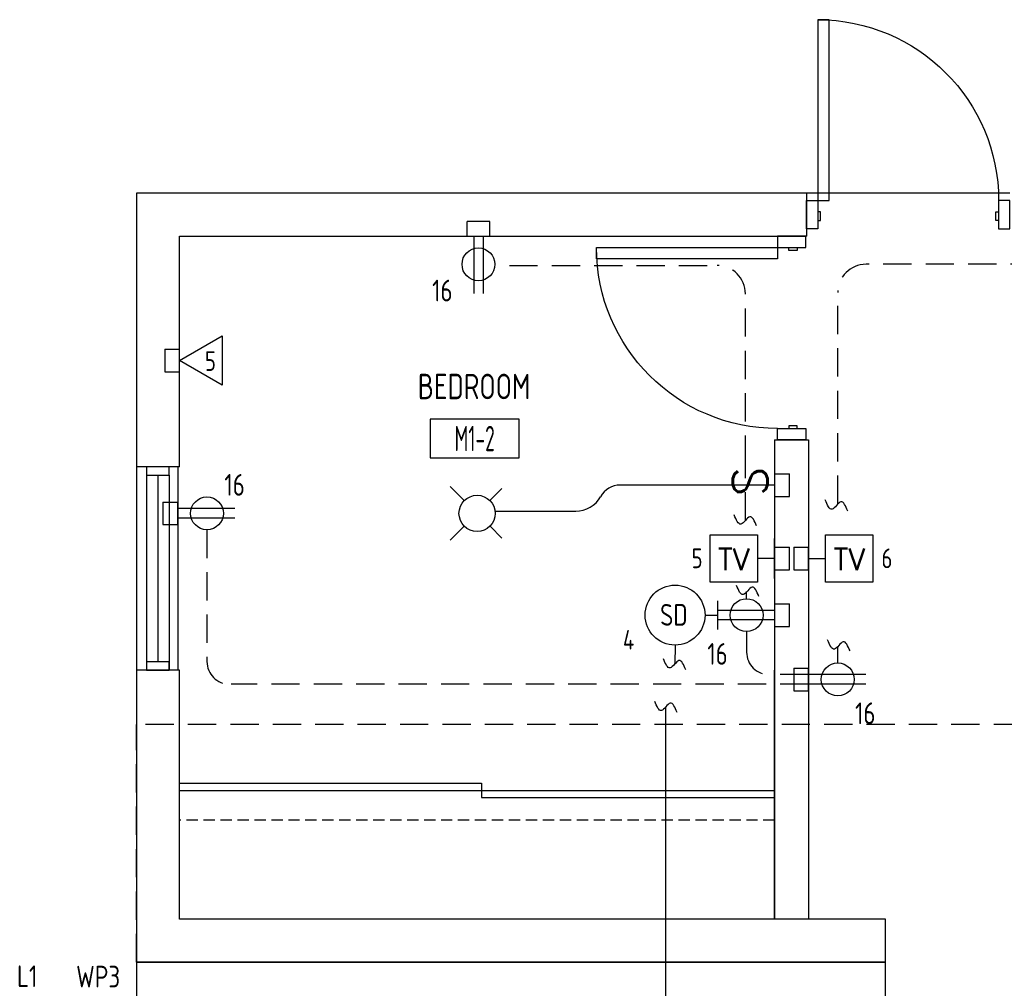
# Model space of a CAD drawing. Header units: inches. Extents: x 23373 to 33923, y 1540 to 5670.
# Tile 10 of 106: x 23886 to 24060, y 2703 to 2875. Entities that reach past the tile are written whole.
import ezdxf
from ezdxf.enums import TextEntityAlignment as Align

# ---------------------------------------------------------------- set-up
doc = ezdxf.new("R2010")
doc.units = ezdxf.units.IN
doc.header["$LTSCALE"] = 2
doc.header["$MEASUREMENT"] = 0
doc.linetypes.add('DASHED', pattern=[0.75, 0.5, -0.25])
doc.linetypes.add('HIDDEN', pattern=[0.375, 0.25, -0.125])
doc.layers.get('0').update_dxf_attribs({"color": 8, "linetype": 'CONTINUOUS'})
for name, color, linetype in [('a-door', 8, 'CONTINUOUS'), ('eeCtvDist', 5, 'CONTINUOUS'), ('eeFaDist', 4, 'CONTINUOUS'), ('eeLight-LINE', 5, 'CONTINUOUS'), ('eeLightDist', 200, 'CONTINUOUS'), ('eeLightSwitches', 200, 'CONTINUOUS'), ('eeRecepDist', 120, 'CONTINUOUS'), ('eeRecepLINE', 120, 'HIDDEN'), ('eeTelDist', 5, 'CONTINUOUS'), ('G-SYMB', 1, 'CONTINUOUS'), ('roof', 8, 'DASHED'), ('Walls', 1, 'CONTINUOUS')]:
    doc.layers.add(name, color=color, linetype=linetype)
doc.styles.add('100-48', font='archstyl.shx', dxfattribs={"width": 0.9, "height": 4.8})
doc.styles.add('MED', font='archstyl.shx', dxfattribs={"width": 0.8, "height": 0.125})
doc.styles.get("Standard").update_dxf_attribs({"font": 'simplex.shx'})

# ---------------------------------------------------------------- blocks, each defined once
blk = doc.blocks.new('Recep-1')
at = {"layer": 'eeRecepDist', "linetype": 'Continuous'}
for p, q in [((0, 0.0175694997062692), (0.2108339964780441, 0.0175694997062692)), ((0, -0.0175694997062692), (0.2108339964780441, -0.0175694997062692))]:
    blk.add_line(p, q, dxfattribs=at)
blk.add_circle((0.1032208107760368, -2.273736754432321e-13), 0.06057817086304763, dxfattribs=at)
blk = doc.blocks.new('TEL-OUT')
at = {"layer": 'eeTelDist', "linetype": 'ByBlock'}
for p, q in [((0, 0), (0.1573867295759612, 0.0908672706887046)), ((0.1573867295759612, 0.0908672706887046), (0.1573867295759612, -0.09086727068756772)), ((0.1573867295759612, -0.09086727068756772), (0, 0))]:
    blk.add_line(p, q, dxfattribs=at)
at = {"layer": 'eeTelDist'}
blk.add_line((2.842170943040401e-14, -0.07253261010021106), (0, 0.07253261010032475), dxfattribs=at)
blk = doc.blocks.new('Smoke-Dt')
at = {"layer": 'eeFaDist'}
blk.add_circle((0, 0), 0.1104238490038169, dxfattribs=at)
at = {"layer": 'eeFaDist', "style": '100-48', "width": 0.9}
blk.add_text('SD', height=0.08, dxfattribs=at).set_placement((-0.05483733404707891, -0.03906780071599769))
blk = doc.blocks.new('SP-SW')
at = {"layer": 'eeLightSwitches', "linetype": 'ByBlock'}
blk.add_line((0, 0), (0, 0.18732770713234), dxfattribs=at)
blk.add_text('S', height=0.1272141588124, dxfattribs=at).set_placement((-0.04181422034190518, 0.0267611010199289))
blk = doc.blocks.new('CEIL-LGT')
at = {"layer": 'eeLightDist', "linetype": 'ByBlock'}
for p, q in [((-0.04773157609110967, 0.04773157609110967), (-0.09913481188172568, 0.09913481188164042)), ((0.04699724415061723, 0.0469972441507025), (0.09164462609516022, 0.09164462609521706)), ((-0.04699724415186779, -0.04699724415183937), (-0.09869421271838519, -0.09869421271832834)), ((0.0477315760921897, -0.04773157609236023), (0.0917914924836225, -0.09179149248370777))]:
    blk.add_line(p, q, dxfattribs=at)
blk.add_circle((0, 0), 0.06666666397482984, dxfattribs=at)
blk = doc.blocks.new('CAJA 4X4 RECEPT')
at = {"layer": 'eeRecepDist', "color": 9}
for p, q in [((24133.99854333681, 2831.23417104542), (24129.99854333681, 2831.23417104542)), ((24129.99854333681, 2828.60917104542), (24129.99854333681, 2831.23417104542)), ((24133.99854333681, 2828.60917104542), (24133.99854333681, 2831.23417104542)), ((24129.99854333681, 2828.60917104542), (24133.99854333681, 2828.60917104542))]:
    blk.add_line(p, q, dxfattribs=at)
blk = doc.blocks.new('CAJA 4X4 LUCES')
at = {"layer": 'eeLight-LINE', "color": 8, "ltscale": 2}
for p, q in [((24065.98961399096, 2814.836149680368), (24061.98961399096, 2814.836149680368)), ((24061.98961399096, 2812.211149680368), (24061.98961399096, 2814.836149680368)), ((24065.98961399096, 2812.211149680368), (24065.98961399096, 2814.836149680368)), ((24061.98961399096, 2812.211149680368), (24065.98961399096, 2812.211149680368))]:
    blk.add_line(p, q, dxfattribs=at)
blk = doc.blocks.new('AINC-ROOMID')
at = {"layer": 'G-SYMB'}
blk.add_lwpolyline([(-0.2473152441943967, -0.3518933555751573), (0.2532671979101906, -0.3518933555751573), (0.2532671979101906, -0.1607061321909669), (-0.2473152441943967, -0.1607061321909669)], close=True, dxfattribs=at)
at = {"layer": 'G-SYMB', "color": 4, "linetype": 'Continuous', "style": 'MED', "oblique": -180, "text_generation_flag": 6}
for tag, p in [('%%UROOM-ID', (0, 0.2092985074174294)), ('%%USPAN', (0, 0))]:
    blk.add_attdef(tag, text='', height=0.125, rotation=180, dxfattribs=at).set_placement(p, align=Align.MIDDLE)
at = {"layer": 'G-SYMB', "color": 4, "linetype": 'Continuous', "style": 'MED', "text_generation_flag": 6, "width": 0.75}
blk.add_attdef('R-NUM', text='', height=0.125, rotation=180, dxfattribs=at).set_placement((0.002975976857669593, -0.2562997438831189), align=Align.MIDDLE)

msp = doc.modelspace()

# ---------------------------------------------------------------- linework, layer by layer
msp.add_line((24061.46648356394, 2843.859171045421), (24025.46648356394, 2843.859171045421))
at = {"layer": 'a-door'}
for p, q in [((23906.96648356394, 2795.484170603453), (23906.96648488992, 2759.484170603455)), ((23914.28051330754, 2795.484170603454), (23914.28051330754, 2759.484170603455)), ((23908.77898422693, 2793.984168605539), (23908.77898422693, 2759.484170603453)), ((23910.77898422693, 2793.984168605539), (23910.77898422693, 2760.984170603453)), ((23912.75981023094, 2793.984170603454), (23912.75981023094, 2759.484172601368))]:
    msp.add_line(p, q, dxfattribs=at)
at = {"layer": 'a-door', "linetype": 'Continuous', "lineweight": -3}
for p, q in [((23914.59148356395, 2739.484170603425), (23968.02898356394, 2739.484170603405)), ((23968.02898356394, 2739.484170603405), (23968.02898356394, 2736.984170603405)), ((23914.59148356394, 2738.234170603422), (24019.84148356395, 2738.234170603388)), ((23968.02898356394, 2736.984170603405), (24019.84148356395, 2736.984170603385))]:
    msp.add_line(p, q, dxfattribs=at)
for points in [[(24027.46648356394, 2842.546671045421), (24029.46648356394, 2842.546671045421), (24029.46648356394, 2874.546671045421), (24027.46648356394, 2874.546671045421)], [(24027.46648356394, 2837.546671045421), (24025.46648356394, 2837.546671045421), (24025.46648356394, 2842.546671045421), (24027.46648356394, 2842.546671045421)], [(24059.46648356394, 2837.546671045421), (24061.46648356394, 2837.546671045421), (24061.46648356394, 2842.546671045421), (24059.46648356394, 2842.546671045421)], [(24027.46648356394, 2839.046671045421), (24027.96648356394, 2839.046671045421), (24027.96648356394, 2840.546671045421), (24027.46648356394, 2840.546671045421)], [(24059.46648356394, 2839.046671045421), (24058.96648356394, 2839.046671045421), (24058.96648356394, 2840.546671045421), (24059.46648356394, 2840.546671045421)], [(24025.34148356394, 2834.234171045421), (24025.34148356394, 2836.234171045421), (24020.34148356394, 2836.234171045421), (24020.34148356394, 2834.234171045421)], [(24020.34148356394, 2834.234171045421), (24020.34148356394, 2832.234171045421), (23988.34148356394, 2832.234171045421), (23988.34148356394, 2834.234171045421)], [(24023.84148356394, 2834.234171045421), (24023.84148356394, 2833.734171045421), (24022.34148356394, 2833.734171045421), (24022.34148356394, 2834.234171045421)], [(24025.34148356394, 2802.234171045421), (24025.34148356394, 2800.234171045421), (24020.34148356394, 2800.234171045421), (24020.34148356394, 2802.234171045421)], [(24023.84148356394, 2802.234171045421), (24023.84148356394, 2802.734171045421), (24022.34148356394, 2802.734171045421), (24022.34148356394, 2802.234171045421)]]:
    msp.add_lwpolyline(points, close=True, dxfattribs=at)
at = {"layer": 'a-door'}
for points in [[(23908.77898422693, 2795.484168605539), (23908.77898422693, 2793.984168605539), (23912.77898422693, 2793.984168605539), (23912.77898422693, 2795.484168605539)], [(23908.77898422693, 2760.984170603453), (23908.77898422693, 2759.484170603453), (23912.77898422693, 2759.484170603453), (23912.77898422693, 2760.984170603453)]]:
    msp.add_lwpolyline(points, close=True, dxfattribs=at)
at = {"layer": 'a-door', "linetype": 'Continuous', "lineweight": -3, "extrusion": (0, 0, -1)}
for centre, radius, start, end in [((-24027.46648356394, 2842.546671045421), 32, 90, 180), ((-24020.34148356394, 2834.234171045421), 32.00000000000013, 270, 0)]:
    msp.add_arc(centre, radius, start, end, dxfattribs=at)
at = {"layer": 'eeCtvDist', "linetype": 'ByBlock'}
for p, q in [((24008.43932798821, 2783.421334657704), (24016.81365565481, 2783.421334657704)), ((24008.43932798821, 2775.04700699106), (24008.43932798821, 2783.421334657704)), ((24016.81365565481, 2783.421334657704), (24016.81365565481, 2775.04700699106)), ((24019.84148356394, 2775.683313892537), (24019.84148356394, 2782.785027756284)), ((24025.84148356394, 2782.785027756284), (24025.84148356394, 2775.683313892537)), ((24028.86850166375, 2783.421334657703), (24037.24282933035, 2783.421334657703)), ((24028.86850166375, 2775.047006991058), (24028.86850166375, 2783.421334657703)), ((24037.24282933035, 2783.421334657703), (24037.24282933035, 2775.047006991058)), ((24019.84148356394, 2779.23417082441), (24016.81365565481, 2779.234170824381)), ((24025.84148356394, 2779.23417082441), (24028.86931147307, 2779.234170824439)), ((24016.81365565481, 2775.04700699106), (24008.43932798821, 2775.04700699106)), ((24037.24282933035, 2775.047006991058), (24028.86850166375, 2775.047006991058))]:
    msp.add_line(p, q, dxfattribs=at)
at = {"layer": 'eeFaDist'}
for p, q in [((24009.72145177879, 2771.755985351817), (24009.72145177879, 2766.713339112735)), ((24007.53280323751, 2769.234662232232), (24009.72145177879, 2769.234662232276))]:
    msp.add_line(p, q, dxfattribs=at)
at = {"layer": 'eeFaDist', "ltscale": 10}
msp.add_line((24002.23245848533, 2763.934317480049), (24002.16875555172, 2760.559702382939), dxfattribs=at)
at = {"layer": 'eeFaDist', "ltscale": 2}
msp.add_line((24000.60761894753, 2701.313096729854), (24000.60761894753, 2753.006102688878), dxfattribs=at)
at = {"layer": 'eeFaDist', "ltscale": 10}
for points in [[(24004.12725007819, 2759.560120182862), (24002.92286358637, 2761.188315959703), (24001.37300495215, 2759.884664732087), (24000.16861846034, 2761.512860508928)], [(24002.58693747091, 2752.029735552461), (24001.38255097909, 2753.657931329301), (23999.83269234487, 2752.354280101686), (23998.62830585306, 2753.982475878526)]]:
    msp.add_spline(points, degree=3, dxfattribs=at)
at = {"layer": 'eeLight-LINE', "ltscale": 10}
for p, q in [((24010.84975362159, 2792.234171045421), (23992.54790340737, 2792.234171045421)), ((23970.39441585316, 2787.609331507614), (23984.68291955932, 2787.609331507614))]:
    msp.add_line(p, q, dxfattribs=at)
for centre, radius, start, end in [((23992.54790340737, 2788.234171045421), 4, 90, 150.9135359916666), ((23984.68291955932, 2792.609331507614), 5, 270, 330.9135359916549)]:
    msp.add_arc(centre, radius, start, end, dxfattribs=at)
at = {"layer": 'eeRecepDist', "color": 8, "ltscale": 2}
msp.add_line((23966.62361893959, 2836.234171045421), (23968.31029090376, 2836.23401058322), dxfattribs=at)
at = {"layer": 'eeRecepLINE', "ltscale": 10}
for p, q in [((23972.92912805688, 2831.069290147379), (24009.66846680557, 2831.069050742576)), ((24126.55873137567, 2831.279929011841), (24036.00727332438, 2831.280363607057)), ((24014.6685164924, 2795.986856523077), (24014.6685164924, 2826.069050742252)), ((24031.00727332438, 2788.924615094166), (24031.00727332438, 2826.280363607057)), ((24014.66846680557, 2785.980811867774), (24014.66846680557, 2795.986856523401)), ((23919.44558933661, 2784.326418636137), (23919.44558933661, 2761.016326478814)), ((24014.88708106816, 2772.141923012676), (24014.88708106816, 2773.401832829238)), ((24014.88648682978, 2766.326418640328), (24014.88652965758, 2762.702951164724)), ((24031.00713530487, 2760.766923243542), (24031.00727331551, 2763.661903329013)), ((24025.84164402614, 2758.702998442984), (24018.8865296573, 2758.702998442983)), ((24025.84148356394, 2757.016326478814), (23923.75655959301, 2757.016326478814))]:
    msp.add_line(p, q, dxfattribs=at)
for centre, radius, start, end in [((24009.6685164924, 2826.069050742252), 5, 0, 90), ((24036.00727332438, 2826.280363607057), 5, 90, 180), ((24018.8865296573, 2762.702998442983), 4, 180.0006772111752, 270.0000000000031), ((23923.44558933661, 2761.016326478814), 4, 180, 270)]:
    msp.add_arc(centre, radius, start, end, dxfattribs=at)
at = {"layer": 'eeRecepLINE', "linetype": 'Continuous'}
for points in [[(24032.7679775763, 2787.641877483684), (24031.56359108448, 2789.270073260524), (24030.01373245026, 2787.966422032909), (24028.80934595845, 2789.594617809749)], [(24016.64778532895, 2785.004444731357), (24015.44339883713, 2786.632640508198), (24013.89354020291, 2785.328989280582), (24012.6891537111, 2786.957185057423)], [(24017.05586497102, 2772.54666104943), (24015.85147847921, 2774.17485682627), (24014.30161984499, 2772.871205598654), (24013.09723335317, 2774.499401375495)], [(24033.17605721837, 2762.893993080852), (24031.97167072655, 2764.522188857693), (24030.42181209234, 2763.218537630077), (24029.21742560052, 2764.846733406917)]]:
    msp.add_spline(points, degree=3, dxfattribs=at)
at = {"layer": 'roof', "ltscale": 5}
for p in [(24221.09148356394, 2749.859171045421), (23906.96648356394, 2707.859171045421)]:
    msp.add_line(p, (23906.96648356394, 2749.859171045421), dxfattribs=at)
at = {"layer": 'roof', "ltscale": 2}
msp.add_line((24019.84148356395, 2732.989110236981), (23914.59148356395, 2732.98911023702), dxfattribs=at)
at = {"layer": 'Walls'}
for p, q in [((24025.46648356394, 2843.859171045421), (23906.96648356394, 2843.859171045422)), ((23906.96648356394, 2843.859171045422), (23906.96648356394, 2707.859171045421)), ((24025.46648356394, 2843.859171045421), (24025.46648356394, 2836.234171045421)), ((23914.59148356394, 2836.234171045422), (24025.46648356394, 2836.234171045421)), ((23914.59148356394, 2795.484170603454), (23914.59148356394, 2836.234171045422)), ((24019.84148356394, 2800.234171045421), (24019.84148356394, 2715.48417104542)), ((24019.84148356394, 2800.234171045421), (24025.84148356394, 2800.234171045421)), ((24025.84148356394, 2800.234171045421), (24025.84148356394, 2715.48417104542)), ((23914.59148356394, 2795.484170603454), (23906.96648356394, 2795.484170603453)), ((23914.59148356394, 2759.484170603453), (23906.96648488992, 2759.484170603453)), ((23914.59148356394, 2715.484171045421), (23914.59148356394, 2759.484170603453)), ((24019.84148356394, 2715.48417104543), (24019.84148356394, 2759.484170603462)), ((24039.46648356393, 2715.48417104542), (23914.59148356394, 2715.484171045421)), ((24039.46648356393, 2707.85917104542), (24039.46648356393, 2715.48417104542)), ((24039.46648356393, 2707.859171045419), (23906.96648356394, 2707.859171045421)), ((23906.96648356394, 2707.859171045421), (24039.46648356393, 2707.85917104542)), ((23906.96648356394, 2707.859171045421), (23906.96648356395, 2567.859171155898)), ((24039.46648356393, 2707.859171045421), (23906.96648356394, 2707.859171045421)), ((24039.46648356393, 2700.234171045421), (24039.46648356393, 2707.859171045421))]:
    msp.add_line(p, q, dxfattribs=at)

# ---------------------------------------------------------------- block references
ref = msp.add_blockref('AINC-ROOMID', (23966.69267795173, 2809.679314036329), dxfattribs=dict(xscale=31.40809428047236, yscale=35.94597718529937, zscale=31.40809428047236))
ref.add_attrib('%%USPAN', 'BEDROOM', dxfattribs={"layer": 'G-SYMB', "color": 4, "linetype": 'Continuous', "height": 4.493247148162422, "rotation": 180, "style": 'MED', "text_generation_flag": 6, "width": 0.8737582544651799}).set_placement((23966.69267795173, 2809.679314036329), align=Align.MIDDLE)
ref.add_attrib('R-NUM', 'M1-2', dxfattribs={"layer": 'G-SYMB', "color": 4, "linetype": 'Continuous', "height": 4.493247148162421, "rotation": 180, "style": 'MED', "text_generation_flag": 6, "width": 0.6553186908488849}).set_placement((23966.78614771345, 2800.46636929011), align=Align.MIDDLE)
at = {"layer": 'eeFaDist', "xscale": 48, "yscale": 48, "zscale": 48}
msp.add_blockref('Smoke-Dt', (24002.23245848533, 2769.234662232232), dxfattribs=at)
at = {"layer": 'eeLight-LINE', "rotation": 270}
msp.add_blockref('CAJA 4X4 LUCES', (21207.63033388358, 26856.22378503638), dxfattribs=at)
at = {"layer": 'eeLightDist', "xscale": 48, "yscale": 48, "zscale": 48}
msp.add_blockref('CEIL-LGT', (23967.21648356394, 2787.234170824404), dxfattribs=at)
at = {"layer": 'eeLightSwitches', "xscale": 48, "yscale": 48, "zscale": 48, "rotation": 90}
msp.add_blockref('SP-SW', (24019.84148356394, 2792.234171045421), dxfattribs=at)
at = {"layer": 'eeRecepDist'}
msp.add_blockref('CAJA 4X4 RECEPT', (-164.5320597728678, 7.625000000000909), dxfattribs=at)
at = {"layer": 'eeRecepDist', "xscale": 48, "yscale": 48, "zscale": 48}
for p, rotation in [((23967.46695492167, 2836.234090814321), 269.9945491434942), ((23924.40046486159, 2787.233699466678), 179.9945491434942), ((24019.84140333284, 2769.233699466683), 179.9945491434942), ((24035.96159558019, 2757.858699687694), 179.9945491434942)]:
    msp.add_blockref('Recep-1', p, dxfattribs=dict(at, rotation=rotation))
at = {"layer": 'eeRecepDist', "rotation": 270}
for p in [(21083.35731251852, 26946.26155889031), (21083.04634226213, 26919.23271416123), (21191.23231251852, 26911.23271416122), (21194.60731251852, 26911.23271416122), (21191.23231251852, 26901.23271416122), (21194.60723228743, 26889.85820581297)]:
    msp.add_blockref('CAJA 4X4 RECEPT', p, dxfattribs=at)
at = {"layer": 'eeTelDist', "xscale": 48, "yscale": 48, "zscale": 48}
msp.add_blockref('TEL-OUT', (23914.59148356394, 2814.263015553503), dxfattribs=at)

# ---------------------------------------------------------------- texts
at = {"layer": 'eeCtvDist', "color": 4, "style": '100-48', "width": 0.9}
for s, p in [('5', (23919.08808914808, 2812.423448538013)), ('6', (24038.74686477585, 2777.536159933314)), ('5', (24005.15732828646, 2777.536168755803)), ('4', (23993.01970834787, 2763.132196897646))]:
    msp.add_text(s, height=3.487696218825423, dxfattribs=at).set_placement(p)
at = {"layer": 'eeCtvDist', "color": 4, "linetype": 'ByBlock'}
for p in [(24012.63051611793, 2777.19525268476), (24033.05968979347, 2777.195252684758)]:
    msp.add_text('TV', height=3.84, dxfattribs=at).set_placement(p, align=Align.CENTER)
at = {"layer": 'eeLight-LINE', "color": 4, "style": '100-48', "width": 0.9}
msp.add_text('L1', height=3.84, dxfattribs=at).set_placement((23885.84923933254, 2703.447833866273))
at = {"layer": 'eeRecepDist', "style": '100-48', "width": 0.9}
for s, p in [('16', (23959.27326623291, 2824.715524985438)), ('16', (23922.53177181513, 2790.355068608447)), ('16', (24007.93549798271, 2760.45626752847)), ('16', (24034.07044202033, 2749.95026699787)), ('WP3', (23896.31184664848, 2703.377249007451))]:
    msp.add_text(s, height=3.84, dxfattribs=at).set_placement(p)

doc.saveas('drawing.dxf')
